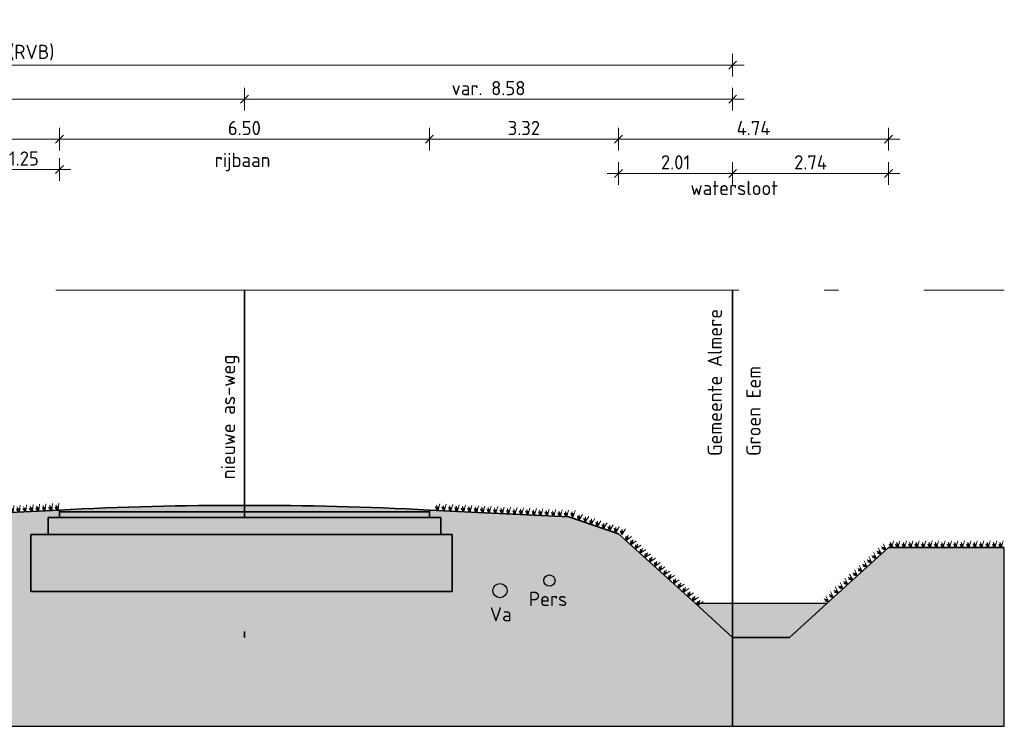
# Model space of a CAD drawing. Header units: metres. Extents: x 150805 to 161014, y 478675 to 486369.
# Tile 32 of 35: x 160952 to 160969, y 478709 to 478721. Entities that reach past the tile are written whole.
import ezdxf

# ---------------------------------------------------------------- set-up
doc = ezdxf.new("R2010")
doc.units = ezdxf.units.M
doc.linetypes.add('AL-NAP_LIJN', pattern=[15.25, 12, -1.5, 0.25, -1.5])
doc.linetypes.add('XX-HART', pattern=[12, 4, -2, 0, -2, 4])
doc.layers.get('0').update_dxf_attribs({"lineweight": 25})
doc.layers.get('Defpoints').update_dxf_attribs({"lineweight": 25, "true_color": 0xff7fff})
for name, color, linetype, lineweight, true_color in [('N-WE-GR-BOOM-S', 7, 'Continuous', 40, 0x009900), ('N-WE-KG-GRENS_PERCEEL-G', 150, 'KG-PERCEEL', 35, 0x007fff), ('X-XX-AL-HARTLIJN-G', 7, 'XX-HART', 35, 0xff2e2e)]:
    doc.layers.add(name, color=color, linetype=linetype, lineweight=lineweight, true_color=true_color)
doc.layers.add('N-WE-GR-WEGEN-A', color=7, linetype='Continuous', lineweight=40, true_color=0xffd6ad, transparency=0.4)
for name, color, linetype, lineweight in [('N-WE-VH-KANTVERHARDING-G', 7, 'Continuous', 35), ('N-XX-GW-WATERGANG_WATERLIJN-GD', 150, 'AL-WATERLIJN', 25), ('X-XX-AL-M', 7, 'Continuous', 18), ('X-XX-AL-NAP-G', 7, 'AL-NAP_LIJN', 18), ('X-XX-AL-T25', 7, 'Continuous', 25)]:
    doc.layers.add(name, color=color, linetype=linetype, lineweight=lineweight)
doc.styles.add('NLCS-ISO-M100-T25', font='NLCS-ISO.ttf')
doc.styles.get("Standard").update_dxf_attribs({"font": 'NLCS-ISO.ttf'})
doc.linetypes.add('AL-WATERLIJN', pattern='A,20,[32,NLCS.shx,S=1.5,R=0,X=0,Y=0],20', length=40)
doc.linetypes.add('KG-PERCEEL', pattern='A,5.5,-2,["P",Standard,S=1.8,R=0,X=-0.5,Y=-0.9],-2,5.5,-2,[5,NLCS.shx,S=0.75,R=0,X=0,Y=0],-2', length=19)
doc.dimstyles.new('NLCS-M100-T25-SCHRAP-X_L2_H1', dxfattribs={"dimscale": 0.1, "dimtxt": 2.5, "dimasz": 1.4, "dimexe": 2, "dimexo": 2, "dimgap": 0.7, "dimtad": 1, "dimzin": 0, "dimdsep": 46, "dimtxsty": 'NLCS-ISO-M100-T25', "dimblk": 'OBLIQUE', "dimcen": 0, "dimdle": 2, "dimclrd": 256, "dimclre": 256, "dimclrt": 256, "dimadec": 1, "dimazin": 0, "dimtfac": 1, "dimtofl": 0, "dimtmove": 1, "dimatfit": 0, "dimldrblk": 'OBLIQUE', "dimfxl": 2, "dimfxlon": 1, "dimtfill": 1, "dimtfillclr": 254, "dimtolj": 1, "dimtzin": 0, "dimlwd": 18, "dimlwe": 18, "dimarcsym": 0})

# ---------------------------------------------------------------- blocks, each defined once
blk = doc.blocks.new('_Oblique')
at = {"color": 0, "linetype": 'ByBlock', "lineweight": -2}
blk.add_line((-0.5, -0.5), (0.5, 0.5), dxfattribs=at)
blk = doc.blocks.new('*D111')
at = {"layer": 'Defpoints', "color": 0, "transparency": 16777216}
for p in [(160943.742, 478719.78), (160955.492, 478719.286), (160943.742, 478716.423)]:
    blk.add_point(p, dxfattribs=at)
at = {"layer": 'X-XX-AL-M', "linetype": 'Continuous', "lineweight": 18, "transparency": 16777216}
for p, q in [((160943.742, 478719.58), (160943.742, 478719.98)), ((160955.492, 478719.58), (160955.492, 478719.98)), ((160955.692, 478719.78), (160943.542, 478719.78))]:
    blk.add_line(p, q, dxfattribs=at)
at = {"layer": 'X-XX-AL-M', "lineweight": 18, "transparency": 16777216, "xscale": 0.14, "yscale": 0.14, "zscale": 0.14, "rotation": 180}
blk.add_blockref('_Oblique', (160943.742, 478719.78), dxfattribs=at)
at = {"layer": 'X-XX-AL-M', "lineweight": 18, "transparency": 16777216, "xscale": 0.14, "yscale": 0.14, "zscale": 0.14}
blk.add_blockref('_Oblique', (160955.492, 478719.78), dxfattribs=at)
at = {"layer": 'X-XX-AL-M', "transparency": 16777216, "insert": (160949.617, 478719.975), "char_height": 0.25, "attachment_point": 5, "style": 'NLCS-ISO-M100-T25', "bg_fill": 3, "box_fill_scale": 1.1, "bg_fill_color": 256, "bg_fill_true_color": 13158600, "bg_fill_transparency": 0}
blk.add_mtext('\\A1;11.75', dxfattribs=at)
blk = doc.blocks.new('*D114')
at = {"layer": 'Defpoints', "color": 0, "transparency": 16777216}
for p in [(160952.242, 478719.079), (160952.242, 478712.926), (160945.492, 478712.257)]:
    blk.add_point(p, dxfattribs=at)
at = {"layer": 'X-XX-AL-M', "linetype": 'Continuous', "lineweight": 18, "transparency": 16777216}
for p, q in [((160945.492, 478718.879), (160945.492, 478719.279)), ((160952.242, 478718.879), (160952.242, 478719.279)), ((160945.292, 478719.079), (160952.442, 478719.079))]:
    blk.add_line(p, q, dxfattribs=at)
at = {"layer": 'X-XX-AL-M', "lineweight": 18, "transparency": 16777216, "xscale": 0.14, "yscale": 0.14, "zscale": 0.14, "rotation": 180}
blk.add_blockref('_Oblique', (160945.492, 478719.079), dxfattribs=at)
at = {"layer": 'X-XX-AL-M', "lineweight": 18, "transparency": 16777216, "xscale": 0.14, "yscale": 0.14, "zscale": 0.14}
blk.add_blockref('_Oblique', (160952.242, 478719.079), dxfattribs=at)
at = {"layer": 'X-XX-AL-M', "transparency": 16777216, "insert": (160948.867, 478719.274), "char_height": 0.25, "attachment_point": 5, "style": 'NLCS-ISO-M100-T25', "bg_fill": 3, "box_fill_scale": 1.1, "bg_fill_color": 256, "bg_fill_true_color": 13158600, "bg_fill_transparency": 0}
blk.add_mtext('\\A1;6.75', dxfattribs=at)
blk = doc.blocks.new('*D115')
at = {"layer": 'Defpoints', "color": 0, "transparency": 16777216}
for p in [(160958.742, 478719.079), (160952.242, 478712.926), (160958.742, 478712.623)]:
    blk.add_point(p, dxfattribs=at)
at = {"layer": 'X-XX-AL-M', "linetype": 'Continuous', "lineweight": 18, "transparency": 16777216}
for p, q in [((160952.242, 478718.879), (160952.242, 478719.279)), ((160958.742, 478718.879), (160958.742, 478719.279)), ((160952.042, 478719.079), (160958.942, 478719.079))]:
    blk.add_line(p, q, dxfattribs=at)
at = {"layer": 'X-XX-AL-M', "lineweight": 18, "transparency": 16777216, "xscale": 0.14, "yscale": 0.14, "zscale": 0.14, "rotation": 180}
blk.add_blockref('_Oblique', (160952.242, 478719.079), dxfattribs=at)
at = {"layer": 'X-XX-AL-M', "lineweight": 18, "transparency": 16777216, "xscale": 0.14, "yscale": 0.14, "zscale": 0.14}
blk.add_blockref('_Oblique', (160958.742, 478719.079), dxfattribs=at)
at = {"layer": 'X-XX-AL-M', "transparency": 16777216, "insert": (160955.492, 478719.274), "char_height": 0.25, "attachment_point": 5, "style": 'NLCS-ISO-M100-T25', "bg_fill": 3, "box_fill_scale": 1.1, "bg_fill_color": 256, "bg_fill_true_color": 13158600, "bg_fill_transparency": 0}
blk.add_mtext('\\A1;6.50', dxfattribs=at)
blk = doc.blocks.new('*D116')
at = {"layer": 'Defpoints', "color": 0, "transparency": 16777216}
for p in [(160964.072, 478719.78), (160955.492, 478719.286), (160964.072, 478716.423)]:
    blk.add_point(p, dxfattribs=at)
at = {"layer": 'X-XX-AL-M', "linetype": 'Continuous', "lineweight": 18, "transparency": 16777216}
for p, q in [((160955.492, 478719.58), (160955.492, 478719.98)), ((160964.072, 478719.58), (160964.072, 478719.98)), ((160955.292, 478719.78), (160964.272, 478719.78))]:
    blk.add_line(p, q, dxfattribs=at)
at = {"layer": 'X-XX-AL-M', "lineweight": 18, "transparency": 16777216, "xscale": 0.14, "yscale": 0.14, "zscale": 0.14, "rotation": 180}
blk.add_blockref('_Oblique', (160955.492, 478719.78), dxfattribs=at)
at = {"layer": 'X-XX-AL-M', "lineweight": 18, "transparency": 16777216, "xscale": 0.14, "yscale": 0.14, "zscale": 0.14}
blk.add_blockref('_Oblique', (160964.072, 478719.78), dxfattribs=at)
at = {"layer": 'X-XX-AL-M', "transparency": 16777216, "insert": (160959.782, 478719.975), "char_height": 0.25, "attachment_point": 5, "style": 'NLCS-ISO-M100-T25', "bg_fill": 3, "box_fill_scale": 1.1, "bg_fill_color": 256, "bg_fill_true_color": 13158600, "bg_fill_transparency": 0}
blk.add_mtext('\\A1;var. 8.58', dxfattribs=at)
blk = doc.blocks.new('*D117')
at = {"layer": 'Defpoints', "color": 0, "transparency": 16777216}
for p in [(160964.072, 478720.38), (160937.902, 478716.423), (160964.072, 478716.423)]:
    blk.add_point(p, dxfattribs=at)
at = {"layer": 'X-XX-AL-M', "linetype": 'Continuous', "lineweight": 18, "transparency": 16777216}
for p, q in [((160937.902, 478720.18), (160937.902, 478720.58)), ((160964.072, 478720.18), (160964.072, 478720.58)), ((160937.702, 478720.38), (160964.272, 478720.38))]:
    blk.add_line(p, q, dxfattribs=at)
at = {"layer": 'X-XX-AL-M', "lineweight": 18, "transparency": 16777216, "xscale": 0.14, "yscale": 0.14, "zscale": 0.14, "rotation": 180}
blk.add_blockref('_Oblique', (160937.902, 478720.38), dxfattribs=at)
at = {"layer": 'X-XX-AL-M', "lineweight": 18, "transparency": 16777216, "xscale": 0.14, "yscale": 0.14, "zscale": 0.14}
blk.add_blockref('_Oblique', (160964.072, 478720.38), dxfattribs=at)
at = {"layer": 'X-XX-AL-M', "transparency": 16777216, "insert": (160950.987, 478720.6), "char_height": 0.25, "attachment_point": 5, "style": 'NLCS-ISO-M100-T25', "bg_fill": 3, "box_fill_scale": 1.1, "bg_fill_color": 256, "bg_fill_true_color": 13158600, "bg_fill_transparency": 0}
blk.add_mtext('\\A1;var. 26.17 (RVB)', dxfattribs=at)
blk = doc.blocks.new('*D120')
at = {"layer": 'Defpoints', "linetype": 'Continuous', "lineweight": 18, "transparency": 16777216}
for p, q in [((160950.992, 478718.343), (160950.992, 478718.743)), ((160952.242, 478718.343), (160952.242, 478718.743)), ((160950.792, 478718.543), (160952.442, 478718.543))]:
    blk.add_line(p, q, dxfattribs=at)
at = {"layer": 'Defpoints', "color": 0, "transparency": 16777216}
for p in [(160952.242, 478718.543), (160952.242, 478712.926), (160950.992, 478712.073)]:
    blk.add_point(p, dxfattribs=at)
at = {"layer": 'Defpoints', "lineweight": 18, "transparency": 16777216, "xscale": 0.14, "yscale": 0.14, "zscale": 0.14, "rotation": 180}
blk.add_blockref('_Oblique', (160950.992, 478718.543), dxfattribs=at)
at = {"layer": 'Defpoints', "lineweight": 18, "transparency": 16777216, "xscale": 0.14, "yscale": 0.14, "zscale": 0.14}
blk.add_blockref('_Oblique', (160952.242, 478718.543), dxfattribs=at)
at = {"layer": 'Defpoints', "transparency": 16777216, "insert": (160951.617, 478718.738), "char_height": 0.25, "attachment_point": 5, "style": 'NLCS-ISO-M100-T25', "bg_fill": 3, "box_fill_scale": 1.1, "bg_fill_color": 256, "bg_fill_true_color": 13158600, "bg_fill_transparency": 0}
blk.add_mtext('\\A1;1.25', dxfattribs=at)
blk = doc.blocks.new('*D86')
at = {"layer": 'Defpoints', "color": 0, "transparency": 16777216}
for p in [(160966.811, 478719.079), (160962.066, 478712.145), (160966.811, 478711.903)]:
    blk.add_point(p, dxfattribs=at)
at = {"layer": 'X-XX-AL-M', "linetype": 'Continuous', "lineweight": 18, "transparency": 16777216}
for p, q in [((160962.066, 478718.879), (160962.066, 478719.279)), ((160966.811, 478718.879), (160966.811, 478719.279)), ((160961.866, 478719.079), (160967.011, 478719.079))]:
    blk.add_line(p, q, dxfattribs=at)
at = {"layer": 'X-XX-AL-M', "lineweight": 18, "transparency": 16777216, "xscale": 0.14, "yscale": 0.14, "zscale": 0.14, "rotation": 180}
blk.add_blockref('_Oblique', (160962.066, 478719.079), dxfattribs=at)
at = {"layer": 'X-XX-AL-M', "lineweight": 18, "transparency": 16777216, "xscale": 0.14, "yscale": 0.14, "zscale": 0.14}
blk.add_blockref('_Oblique', (160966.811, 478719.079), dxfattribs=at)
at = {"layer": 'X-XX-AL-M', "transparency": 16777216, "insert": (160964.439, 478719.274), "char_height": 0.25, "attachment_point": 5, "style": 'NLCS-ISO-M100-T25', "bg_fill": 3, "box_fill_scale": 1.1, "bg_fill_color": 256, "bg_fill_true_color": 13158600, "bg_fill_transparency": 0}
blk.add_mtext('\\A1;4.74', dxfattribs=at)
blk = doc.blocks.new('*D87')
at = {"layer": 'Defpoints', "color": 0, "transparency": 16777216}
for p in [(160962.066, 478719.079), (160958.742, 478712.623), (160962.066, 478712.145)]:
    blk.add_point(p, dxfattribs=at)
at = {"layer": 'X-XX-AL-M', "linetype": 'Continuous', "lineweight": 18, "transparency": 16777216}
for p, q in [((160958.742, 478718.879), (160958.742, 478719.279)), ((160962.066, 478718.879), (160962.066, 478719.279)), ((160958.542, 478719.079), (160962.266, 478719.079))]:
    blk.add_line(p, q, dxfattribs=at)
at = {"layer": 'X-XX-AL-M', "lineweight": 18, "transparency": 16777216, "xscale": 0.14, "yscale": 0.14, "zscale": 0.14, "rotation": 180}
blk.add_blockref('_Oblique', (160958.742, 478719.079), dxfattribs=at)
at = {"layer": 'X-XX-AL-M', "lineweight": 18, "transparency": 16777216, "xscale": 0.14, "yscale": 0.14, "zscale": 0.14}
blk.add_blockref('_Oblique', (160962.066, 478719.079), dxfattribs=at)
at = {"layer": 'X-XX-AL-M', "transparency": 16777216, "insert": (160960.404, 478719.274), "char_height": 0.25, "attachment_point": 5, "style": 'NLCS-ISO-M100-T25', "bg_fill": 3, "box_fill_scale": 1.1, "bg_fill_color": 256, "bg_fill_true_color": 13158600, "bg_fill_transparency": 0}
blk.add_mtext('\\A1;3.32', dxfattribs=at)
blk = doc.blocks.new('*D88')
at = {"layer": 'Defpoints', "color": 0, "transparency": 16777216}
for p in [(160964.072, 478718.476), (160964.072, 478716.423), (160962.066, 478712.145)]:
    blk.add_point(p, dxfattribs=at)
at = {"layer": 'X-XX-AL-M', "linetype": 'Continuous', "lineweight": 18, "transparency": 16777216}
for p, q in [((160962.066, 478718.276), (160962.066, 478718.676)), ((160964.072, 478718.276), (160964.072, 478718.676)), ((160961.866, 478718.476), (160964.272, 478718.476))]:
    blk.add_line(p, q, dxfattribs=at)
at = {"layer": 'X-XX-AL-M', "lineweight": 18, "transparency": 16777216, "xscale": 0.14, "yscale": 0.14, "zscale": 0.14, "rotation": 180}
blk.add_blockref('_Oblique', (160962.066, 478718.476), dxfattribs=at)
at = {"layer": 'X-XX-AL-M', "lineweight": 18, "transparency": 16777216, "xscale": 0.14, "yscale": 0.14, "zscale": 0.14}
blk.add_blockref('_Oblique', (160964.072, 478718.476), dxfattribs=at)
at = {"layer": 'X-XX-AL-M', "transparency": 16777216, "insert": (160963.069, 478718.671), "char_height": 0.25, "attachment_point": 5, "style": 'NLCS-ISO-M100-T25', "bg_fill": 3, "box_fill_scale": 1.1, "bg_fill_color": 256, "bg_fill_true_color": 13158600, "bg_fill_transparency": 0}
blk.add_mtext('\\A1;2.01', dxfattribs=at)
blk = doc.blocks.new('*D89')
at = {"layer": 'Defpoints', "color": 0, "transparency": 16777216}
for p in [(160966.811, 478718.476), (160964.072, 478716.423), (160966.811, 478711.903)]:
    blk.add_point(p, dxfattribs=at)
at = {"layer": 'X-XX-AL-M', "linetype": 'Continuous', "lineweight": 18, "transparency": 16777216}
for p, q in [((160964.072, 478718.276), (160964.072, 478718.676)), ((160966.811, 478718.276), (160966.811, 478718.676)), ((160963.872, 478718.476), (160967.011, 478718.476))]:
    blk.add_line(p, q, dxfattribs=at)
at = {"layer": 'X-XX-AL-M', "lineweight": 18, "transparency": 16777216, "xscale": 0.14, "yscale": 0.14, "zscale": 0.14, "rotation": 180}
blk.add_blockref('_Oblique', (160964.072, 478718.476), dxfattribs=at)
at = {"layer": 'X-XX-AL-M', "lineweight": 18, "transparency": 16777216, "xscale": 0.14, "yscale": 0.14, "zscale": 0.14}
blk.add_blockref('_Oblique', (160966.811, 478718.476), dxfattribs=at)
at = {"layer": 'X-XX-AL-M', "transparency": 16777216, "insert": (160965.441, 478718.671), "char_height": 0.25, "attachment_point": 5, "style": 'NLCS-ISO-M100-T25', "bg_fill": 3, "box_fill_scale": 1.1, "bg_fill_color": 256, "bg_fill_true_color": 13158600, "bg_fill_transparency": 0}
blk.add_mtext('\\A1;2.74', dxfattribs=at)
blk = doc.blocks.new('*U237')
at = {"linetype": 'ByBlock', "lineweight": -2, "ltscale": 5}
for points in [[(0, 0), (6.5, 0), (6.5, -0.1), (0, -0.1)], [(-0.2, -0.1), (6.7, -0.1), (6.7, -0.4), (-0.2, -0.4)], [(-0.5, -0.4), (6.9, -0.4), (6.9, -1.4), (-0.5, -1.4)]]:
    blk.add_lwpolyline(points, close=True, dxfattribs=at)
blk = doc.blocks.new('Gras-01')
at = {"layer": 'N-WE-GR-BOOM-S', "color": 85, "lineweight": 9, "true_color": 0x58ba48}
for p, q in [((0, 0), (0.004, 0.063)), ((0.003, 0), (0.034, 0.114))]:
    blk.add_line(p, q, dxfattribs=at)
at = {"layer": 'N-WE-GR-BOOM-S', "color": 85, "lineweight": 9, "true_color": 0x58ba48, "flags": 128}
for points in [[(-0.042, 0.06, 0.10285), (-0.006, 0)], [(-0.042, 0.06, -0.10285), (-0.006, 0)], [(-0.002, 0, -0.071887), (-0.022, 0.092)], [(-0.002, 0, 0.071887), (-0.022, 0.092)]]:
    blk.add_lwpolyline(points, format="xyb", dxfattribs=at)
blk = doc.blocks.new('*U285')
at = {"layer": 'N-WE-VH-KANTVERHARDING-G', "rotation": 7.330681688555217}
blk.add_blockref('Gras-01', (0.089, 0), dxfattribs=at)
blk = doc.blocks.new('*U286')
at = {"layer": 'N-WE-VH-KANTVERHARDING-G', "color": 0, "linetype": 'ByBlock', "lineweight": -2, "transparency": 16777216}
for p, rotation in [((160952.128, 478712.556), 2.751377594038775), ((160950.443, 478712.366), 10.45032693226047), ((160950.555, 478712.386), 10.45032693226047), ((160950.666, 478712.407), 10.45032693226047), ((160950.777, 478712.427), 10.45032693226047), ((160950.889, 478712.448), 10.45032693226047), ((160951, 478712.468), 10.45032693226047), ((160951.112, 478712.489), 10.45032693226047), ((160951.223, 478712.51), 10.45032693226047), ((160951.336, 478712.518), 2.751377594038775), ((160951.449, 478712.523), 2.751377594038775), ((160951.562, 478712.529), 2.751377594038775), ((160951.676, 478712.534), 2.751377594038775), ((160951.789, 478712.539), 2.751377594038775), ((160951.902, 478712.545), 2.751377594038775), ((160952.015, 478712.55), 2.751377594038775), ((160945.492, 478712.312), 352.6693183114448), ((160945.604, 478712.298), 352.6693183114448), ((160945.716, 478712.283), 352.6693183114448), ((160945.829, 478712.269), 352.6693183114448), ((160945.941, 478712.255), 352.6693183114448), ((160946.054, 478712.24), 352.6693183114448), ((160946.166, 478712.226), 352.6693183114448), ((160949.552, 478712.201), 10.45032693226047), ((160949.663, 478712.222), 10.45032693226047), ((160949.775, 478712.242), 10.45032693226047), ((160949.886, 478712.263), 10.45032693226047), ((160949.997, 478712.283), 10.45032693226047), ((160950.109, 478712.304), 10.45032693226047), ((160950.22, 478712.325), 10.45032693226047), ((160950.332, 478712.345), 10.45032693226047), ((160946.278, 478712.211), 352.6693183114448), ((160946.391, 478712.197), 352.6693183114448), ((160946.503, 478712.182), 352.6693183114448), ((160946.616, 478712.168), 352.6693183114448), ((160946.728, 478712.153), 352.6693183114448), ((160946.84, 478712.139), 352.6693183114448), ((160946.953, 478712.124), 352.6693183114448), ((160947.065, 478712.11), 352.6693183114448), ((160947.177, 478712.096), 352.6693183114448), ((160947.29, 478712.082), 2.526325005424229), ((160947.403, 478712.087), 2.526325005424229), ((160947.516, 478712.092), 2.526325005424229), ((160947.63, 478712.097), 2.526325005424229), ((160947.743, 478712.102), 2.526325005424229), ((160947.856, 478712.107), 2.526325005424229), ((160947.969, 478712.112), 2.526325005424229), ((160948.082, 478712.117), 2.526325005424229), ((160948.196, 478712.122), 2.526325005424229), ((160948.309, 478712.127), 2.526325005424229), ((160948.422, 478712.132), 2.526325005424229), ((160948.535, 478712.137), 2.526325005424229), ((160948.648, 478712.142), 2.526325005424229), ((160948.762, 478712.147), 2.526325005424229), ((160948.875, 478712.152), 2.526325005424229), ((160948.988, 478712.157), 2.526325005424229), ((160949.101, 478712.162), 2.526325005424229), ((160949.214, 478712.167), 2.526325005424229), ((160949.328, 478712.172), 2.526325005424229), ((160949.44, 478712.181), 10.45032693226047)]:
    blk.add_blockref('*U285', p, dxfattribs=dict(at, rotation=rotation))
blk = doc.blocks.new('*U287')
at = {"layer": 'N-WE-VH-KANTVERHARDING-G', "rotation": 2.817151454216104}
blk.add_blockref('Gras-01', (0.15, 0.002), dxfattribs=at)
blk = doc.blocks.new('*U288')
at = {"layer": 'N-WE-VH-KANTVERHARDING-G', "color": 0, "linetype": 'ByBlock', "lineweight": -2, "transparency": 16777216}
for p, rotation in [((160958.742, 478712.561), 357.182848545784), ((160958.855, 478712.556), 357.182848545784), ((160958.968, 478712.55), 357.182848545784), ((160959.081, 478712.544), 357.182848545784), ((160959.194, 478712.539), 357.182848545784), ((160959.307, 478712.533), 357.182848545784), ((160959.421, 478712.528), 357.182848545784), ((160959.534, 478712.522), 357.182848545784), ((160959.647, 478712.517), 357.182848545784), ((160959.76, 478712.511), 357.182848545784), ((160959.873, 478712.505), 357.182848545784), ((160959.987, 478712.5), 357.182848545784), ((160960.1, 478712.494), 357.182848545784), ((160960.213, 478712.489), 357.182848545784), ((160960.326, 478712.483), 357.182848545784), ((160960.439, 478712.478), 357.182848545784), ((160960.552, 478712.472), 357.182848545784), ((160960.666, 478712.467), 357.182848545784), ((160960.779, 478712.461), 357.182848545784), ((160960.892, 478712.455), 357.182848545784), ((160961.005, 478712.45), 357.182848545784), ((160961.118, 478712.444), 357.182848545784), ((160961.229, 478712.428), 341.3011526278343), ((160961.337, 478712.392), 341.3011526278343), ((160961.444, 478712.355), 341.3011526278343), ((160961.551, 478712.319), 341.3011526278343), ((160961.659, 478712.283), 341.3011526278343), ((160961.766, 478712.246), 341.3011526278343), ((160961.873, 478712.21), 341.3011526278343), ((160961.981, 478712.174), 341.3011526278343), ((160962.083, 478712.129), 317.7490276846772), ((160962.167, 478712.053), 317.7490276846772), ((160962.251, 478711.977), 317.7490276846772), ((160962.335, 478711.901), 317.7490276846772), ((160962.419, 478711.825), 317.7490276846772), ((160962.503, 478711.748), 317.7490276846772), ((160962.587, 478711.672), 317.7490276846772), ((160962.67, 478711.596), 317.7490276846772), ((160962.754, 478711.52), 317.7490276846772), ((160962.838, 478711.444), 317.7490276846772), ((160962.922, 478711.367), 317.7490276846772), ((160963.006, 478711.291), 317.7490276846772), ((160963.09, 478711.215), 317.7490276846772), ((160963.174, 478711.139), 317.7490276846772), ((160963.258, 478711.063), 317.7490276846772), ((160963.341, 478710.986), 317.7490276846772)]:
    blk.add_blockref('*U287', p, dxfattribs=dict(at, rotation=rotation))
blk = doc.blocks.new('*U289')
at = {"layer": 'N-WE-VH-KANTVERHARDING-G', "rotation": 179.9999999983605}
blk.add_blockref('Gras-01', (0.055, 0), dxfattribs=at)
blk = doc.blocks.new('*U290')
at = {"layer": 'N-WE-VH-KANTVERHARDING-G', "color": 0, "linetype": 'ByBlock', "lineweight": -2, "transparency": 16777216}
for p, rotation in [((160966.919, 478711.903), 180), ((160967.032, 478711.903), 180), ((160967.146, 478711.903), 180), ((160967.259, 478711.903), 180), ((160967.372, 478711.903), 180), ((160967.486, 478711.903), 180), ((160967.599, 478711.903), 180), ((160967.712, 478711.903), 180), ((160967.825, 478711.903), 180), ((160967.939, 478711.903), 180), ((160968.052, 478711.903), 180), ((160968.165, 478711.903), 180), ((160968.279, 478711.903), 180), ((160968.392, 478711.903), 180), ((160968.505, 478711.903), 180), ((160968.619, 478711.903), 180), ((160968.732, 478711.903), 180), ((160968.845, 478711.903), 180), ((160966.639, 478711.747), 222.2509723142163), ((160966.723, 478711.823), 222.2509723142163), ((160966.807, 478711.899), 222.2509723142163), ((160966.472, 478711.595), 222.2509723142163), ((160966.555, 478711.671), 222.2509723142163), ((160966.304, 478711.442), 222.2509723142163), ((160966.388, 478711.519), 222.2509723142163), ((160966.136, 478711.29), 222.2509723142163), ((160966.22, 478711.366), 222.2509723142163), ((160965.884, 478711.061), 222.2509723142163), ((160965.968, 478711.138), 222.2509723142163), ((160966.052, 478711.214), 222.2509723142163), ((160965.801, 478710.985), 222.2509723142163)]:
    blk.add_blockref('*U289', p, dxfattribs=dict(at, rotation=rotation))

msp = doc.modelspace()

# ---------------------------------------------------------------- hatches: boundary and pattern name
at = {"layer": 'N-WE-GR-WEGEN-A', "true_color": 0xf8991e, "transparency": 33554534}
h = msp.add_hatch(color=30, dxfattribs=at)
h.dxf.hatch_style = 1
h.set_gradient(color1=(248, 153, 30), color2=(241, 235, 31), name='INVCURVED')
h.paths.add_polyline_path([(160958.942, 478712.129), (160959.142, 478712.129), (160959.142, 478711.129), (160951.742, 478711.129), (160951.742, 478712.129), (160952.042, 478712.129), (160952.042, 478712.429), (160952.242, 478712.429), (160952.242, 478712.561), (160951.243, 478712.513), (160949.412, 478712.175), (160947.286, 478712.082), (160945.492, 478712.312), (160945.492, 478712.212), (160945.792, 478712.212), (160945.792, 478711.962), (160946.092, 478711.962), (160946.092, 478711.262), (160941.392, 478711.262), (160941.392, 478711.962), (160941.692, 478711.962), (160941.692, 478712.212), (160941.992, 478712.212), (160941.992, 478712.312), (160939.043, 478711.933), (160938.152, 478711.123), (160937.652, 478711.123), (160936.76, 478711.933), (160935.657, 478711.933), (160935.657, 478708.76), (160968.845, 478708.76), (160968.845, 478711.903), (160966.811, 478711.903), (160965.072, 478710.323), (160964.072, 478710.323), (160962.066, 478712.145), (160961.192, 478712.441), (160958.742, 478712.561), (160958.742, 478712.429), (160958.942, 478712.429)])
at = {"layer": 'N-WE-GR-WEGEN-A', "true_color": 0x939598, "transparency": 33554559}
h = msp.add_hatch(color=252, dxfattribs=at)
h.dxf.hatch_style = 1
h.paths.add_polyline_path([(160952.242, 478712.561), (160952.242, 478712.529), (160958.742, 478712.529), (160958.742, 478712.561, 0.025212)])
h = msp.add_hatch(color=252, dxfattribs=at)
h.dxf.hatch_style = 1
h.paths.add_polyline_path([(160958.742, 478712.529), (160952.242, 478712.529), (160952.242, 478712.429), (160958.742, 478712.429)])
at = {"layer": 'N-WE-GR-WEGEN-A', "true_color": 0xfeeab9, "transparency": 33554559}
h = msp.add_hatch(color=254, dxfattribs=at)
h.dxf.hatch_style = 1
h.paths.add_polyline_path([(160958.942, 478712.429), (160952.042, 478712.429), (160952.042, 478712.129), (160958.942, 478712.129)])
h = msp.add_hatch(color=254, dxfattribs=at)
h.dxf.hatch_style = 1
h.paths.add_polyline_path([(160959.142, 478712.129), (160951.742, 478712.129), (160951.742, 478711.129), (160959.142, 478711.129)])
at = {"layer": 'N-XX-GW-WATERGANG_WATERLIJN-GD', "linetype": 'ByBlock', "ltscale": 0.3}
h = msp.add_hatch(color=256, dxfattribs=at)
h.dxf.hatch_style = 1
h.set_gradient(color1=(122, 175, 223), centered=1, tint=0.043103, name='CURVED')
h.paths.add_polyline_path([(160965.732, 478710.923), (160963.411, 478710.923), (160964.072, 478710.323), (160965.072, 478710.323)])

# ---------------------------------------------------------------- linework, layer by layer
at = {"layer": 'Defpoints', "color": 6, "true_color": 0xff00ff}
msp.add_circle((160960.852, 478711.32), 0.1, dxfattribs=at)
at = {"layer": 'Defpoints', "color": 242, "true_color": 0xcd2027}
msp.add_circle((160959.982, 478711.145), 0.125, dxfattribs=at)
at = {"layer": 'N-WE-KG-GRENS_PERCEEL-G'}
msp.add_line((160964.072, 478716.423), (160964.072, 478708.76), dxfattribs=at)
at = {"layer": 'N-WE-VH-KANTVERHARDING-G', "flags": 128}
msp.add_lwpolyline([(160963.411, 478710.923), (160964.072, 478710.323), (160965.072, 478710.323), (160965.732, 478710.923)], dxfattribs=at)
at = {"layer": 'N-XX-GW-WATERGANG_WATERLIJN-GD', "ltscale": 0.3}
msp.add_line((160963.411, 478710.923), (160965.732, 478710.923), dxfattribs=at)
at = {"layer": 'X-XX-AL-NAP-G'}
msp.add_line((160936.929, 478716.423), (160968.845, 478716.423), dxfattribs=at)

# ---------------------------------------------------------------- texts
at = {"layer": 'Defpoints', "style": 'NLCS-ISO-M100-T25'}
for s, p in [('Pers', (160960.492, 478710.874)), ('Va', (160959.805, 478710.604))]:
    msp.add_text(s, height=0.25, dxfattribs=at).set_placement(p)
at = {"layer": 'X-XX-AL-T25', "style": 'NLCS-ISO-M100-T25'}
for s, p in [('rijbaan', (160954.971, 478718.587)), ('watersloot', (160963.331, 478718.095))]:
    msp.add_text(s, height=0.25, dxfattribs=at).set_placement(p)
msp.add_text('nieuwe as-weg', height=0.25, rotation=90, dxfattribs=at).set_placement((160955.329, 478713.102))

# ---------------------------------------------------------------- next in the draw order: dimensions: what is measured, and where the dimension line sits
at = {"layer": 'X-XX-AL-M'}
dim = msp.add_linear_dim(base=(160943.742, 478719.78), p1=(160955.492, 478719.286), p2=(160943.742, 478716.423), dimstyle='NLCS-M100-T25-SCHRAP-X_L2_H1', dxfattribs=at)
dim.commit()
dim.dimension.update_dxf_attribs({"geometry": '*D111', "text_midpoint": (160949.617, 478719.975)})

# ---------------------------------------------------------------- next in the draw order: dimensions: what is measured, and where the dimension line sits
dim = msp.add_linear_dim(base=(160952.242, 478719.079), p1=(160945.492, 478712.257), p2=(160952.242, 478712.926), dimstyle='NLCS-M100-T25-SCHRAP-X_L2_H1', dxfattribs=at)
dim.commit()
dim.dimension.update_dxf_attribs({"geometry": '*D114', "text_midpoint": (160948.867, 478719.274)})

# ---------------------------------------------------------------- next in the draw order: dimensions: what is measured, and where the dimension line sits
dim = msp.add_linear_dim(base=(160958.742, 478719.079), p1=(160952.242, 478712.926), p2=(160958.742, 478712.623), dimstyle='NLCS-M100-T25-SCHRAP-X_L2_H1', dxfattribs=at)
dim.commit()
dim.dimension.update_dxf_attribs({"geometry": '*D115', "text_midpoint": (160955.492, 478719.274)})

# ---------------------------------------------------------------- next in the draw order: dimensions: what is measured, and where the dimension line sits
dim = msp.add_linear_dim(base=(160964.072, 478719.78), p1=(160955.492, 478719.286), p2=(160964.072, 478716.423), text='var. <>', dimstyle='NLCS-M100-T25-SCHRAP-X_L2_H1', dxfattribs=at)
dim.commit()
dim.dimension.update_dxf_attribs({"geometry": '*D116', "text_midpoint": (160959.782, 478719.975)})

# ---------------------------------------------------------------- next in the draw order: dimensions: what is measured, and where the dimension line sits
dim = msp.add_linear_dim(base=(160964.072, 478720.38), p1=(160937.902, 478716.423), p2=(160964.072, 478716.423), text='var. <> (RVB)', dimstyle='NLCS-M100-T25-SCHRAP-X_L2_H1', dxfattribs=at)
dim.commit()
dim.dimension.update_dxf_attribs({"geometry": '*D117', "text_midpoint": (160950.987, 478720.6)})

# ---------------------------------------------------------------- next in the draw order: linework, layer by layer
at = {"layer": 'X-XX-AL-HARTLIJN-G'}
msp.add_line((160955.492, 478716.423), (160955.492, 478709.775), dxfattribs=at)

# ---------------------------------------------------------------- next in the draw order: dimensions: what is measured, and where the dimension line sits
at = {"layer": 'Defpoints'}
dim = msp.add_linear_dim(base=(160952.242, 478718.543), p1=(160950.992, 478712.073), p2=(160952.242, 478712.926), dimstyle='NLCS-M100-T25-SCHRAP-X_L2_H1', dxfattribs=at)
dim.commit()
dim.dimension.update_dxf_attribs({"geometry": '*D120', "text_midpoint": (160951.617, 478718.738)})
at = {"layer": 'X-XX-AL-M'}
dim = msp.add_linear_dim(base=(160966.8111, 478719.0788), p1=(160962.0662, 478712.1448), p2=(160966.8111, 478711.9031), dimstyle='NLCS-M100-T25-SCHRAP-X_L2_H1', dxfattribs=at)
dim.commit()
dim.dimension.update_dxf_attribs({"geometry": '*D86', "text_midpoint": (160964.4386, 478719.2738)})

# ---------------------------------------------------------------- next in the draw order: linework, layer by layer
at = {"layer": 'N-WE-VH-KANTVERHARDING-G', "flags": 128}
msp.add_lwpolyline([(160952.242, 478712.561), (160951.243, 478712.513), (160949.412, 478712.175), (160947.286, 478712.082), (160945.492, 478712.312)], dxfattribs=at)

# ---------------------------------------------------------------- next in the draw order: block references
at = {"layer": 'N-WE-VH-KANTVERHARDING-G'}
msp.add_blockref('*U286', (0, 0), dxfattribs=at)

# ---------------------------------------------------------------- next in the draw order: dimensions: what is measured, and where the dimension line sits
at = {"layer": 'X-XX-AL-M'}
dim = msp.add_linear_dim(base=(160962.066, 478719.079), p1=(160958.742, 478712.623), p2=(160962.066, 478712.145), dimstyle='NLCS-M100-T25-SCHRAP-X_L2_H1', dxfattribs=at)
dim.commit()
dim.dimension.update_dxf_attribs({"geometry": '*D87', "text_midpoint": (160960.404, 478719.274)})

# ---------------------------------------------------------------- next in the draw order: linework, layer by layer
at = {"layer": 'N-WE-VH-KANTVERHARDING-G', "flags": 128}
msp.add_lwpolyline([(160952.242, 478712.561, -0.025212), (160958.742, 478712.561)], format="xyb", dxfattribs=at)
msp.add_lwpolyline([(160952.242, 478712.561), (160952.242, 478712.429), (160958.742, 478712.429), (160958.742, 478712.561)], dxfattribs=at)

# ---------------------------------------------------------------- next in the draw order: block references
at = {"layer": 'N-WE-VH-KANTVERHARDING-G'}
msp.add_blockref('*U237', (160952.242, 478712.529), dxfattribs=at)

# ---------------------------------------------------------------- next in the draw order: dimensions: what is measured, and where the dimension line sits
at = {"layer": 'X-XX-AL-M'}
dim = msp.add_linear_dim(base=(160964.072, 478718.476), p1=(160962.066, 478712.145), p2=(160964.072, 478716.423), dimstyle='NLCS-M100-T25-SCHRAP-X_L2_H1', dxfattribs=at)
dim.commit()
dim.dimension.update_dxf_attribs({"geometry": '*D88', "text_midpoint": (160963.069, 478718.671)})

# ---------------------------------------------------------------- next in the draw order: linework, layer by layer
at = {"layer": 'N-WE-VH-KANTVERHARDING-G', "flags": 128}
msp.add_lwpolyline([(160958.742, 478712.561), (160961.192, 478712.441), (160962.066, 478712.145), (160963.411, 478710.923)], dxfattribs=at)

# ---------------------------------------------------------------- next in the draw order: block references
at = {"layer": 'N-WE-VH-KANTVERHARDING-G'}
msp.add_blockref('*U288', (0, 0), dxfattribs=at)

# ---------------------------------------------------------------- next in the draw order: dimensions: what is measured, and where the dimension line sits
at = {"layer": 'X-XX-AL-M'}
dim = msp.add_linear_dim(base=(160966.811, 478718.476), p1=(160964.072, 478716.423), p2=(160966.811, 478711.903), dimstyle='NLCS-M100-T25-SCHRAP-X_L2_H1', dxfattribs=at)
dim.commit()
dim.dimension.update_dxf_attribs({"geometry": '*D89', "text_midpoint": (160965.441, 478718.671)})

# ---------------------------------------------------------------- next in the draw order: linework, layer by layer
at = {"layer": 'Defpoints', "flags": 128}
msp.add_lwpolyline([(160935.657, 478711.933), (160935.657, 478708.76), (160968.845, 478708.76), (160968.845, 478711.903)], dxfattribs=at)
at = {"layer": 'N-WE-VH-KANTVERHARDING-G', "flags": 128}
msp.add_lwpolyline([(160965.732, 478710.923), (160966.811, 478711.903), (160968.845, 478711.903)], dxfattribs=at)

# ---------------------------------------------------------------- next in the draw order: block references
at = {"layer": 'N-WE-VH-KANTVERHARDING-G'}
msp.add_blockref('*U290', (0, 0), dxfattribs=at)

# ---------------------------------------------------------------- next in the draw order: texts
at = {"layer": 'X-XX-AL-T25', "color": 240, "true_color": 0xed1f24, "style": 'NLCS-ISO-M100-T25'}
for s, p in [('Gemeente Almere', (160963.883, 478713.51)), ('Groen Eem', (160964.564, 478713.51))]:
    msp.add_text(s, height=0.25, rotation=90, dxfattribs=at).set_placement(p)

doc.saveas('drawing.dxf')
